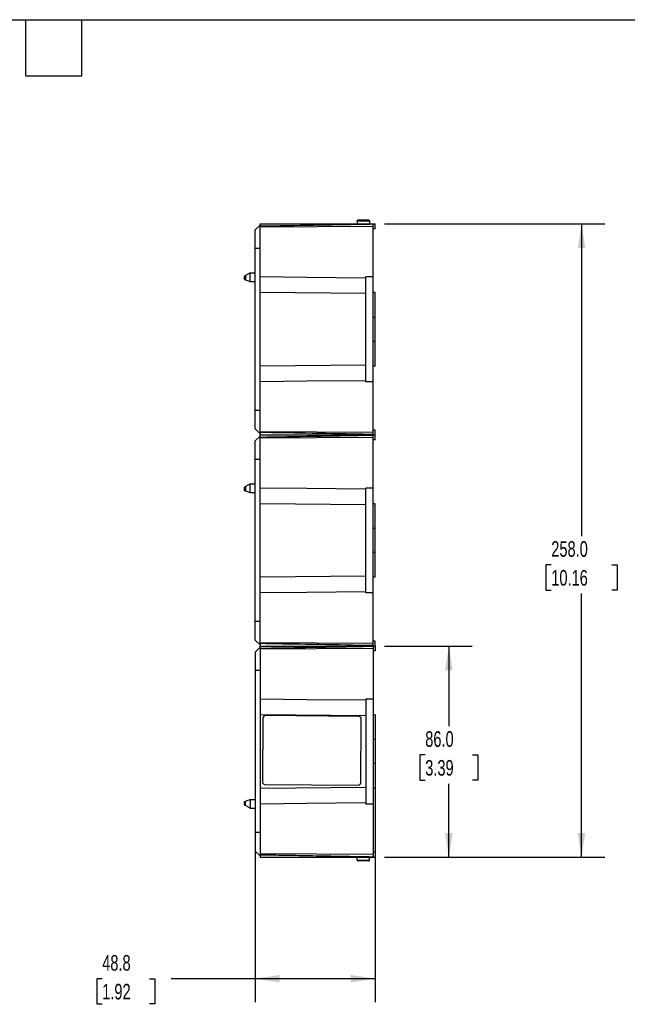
# Model space of a CAD drawing. Header units: millimetres. Extents: x 19 to 819, y 19 to 629.
# Tile 14 of 18: x 405 to 652, y 228 to 629. Entities that reach past the tile are written whole.
import ezdxf

# ---------------------------------------------------------------- set-up
doc = ezdxf.new("R2010")
doc.units = ezdxf.units.MM
doc.header["$LTSCALE"] = 3
doc.linetypes.add('SLD-Solid', pattern=[0])
doc.layers.add('DIMENSIONS', color=140, linetype='SLD-Solid', lineweight=25)
doc.layers.add('TEXT', color=140, linetype='SLD-Solid', lineweight=25)
doc.styles.add('SLDTEXTSTYLE0', font='TXT', dxfattribs={"width": 0.7})
doc.dimstyles.new('SLDDIMSTYLE1', dxfattribs={"dimtxt": 6.474023, "dimasz": 9.906, "dimexe": 0, "dimexo": 0.0625, "dimgap": 1.618506, "dimtad": 0, "dimtih": 1, "dimtoh": 1, "dimdec": 1, "dimrnd": 1e-09, "dimzin": 12, "dimdsep": 46, "dimtxsty": 'SLDTEXTSTYLE0', "dimsah": 1, "dimcen": 0.09, "dimadec": 0, "dimazin": 3, "dimtfac": 1, "dimtdec": 1, "dimtofl": 0, "dimtmove": 0, "dimatfit": 3, "dimfxl": 0, "dimfrac": 2, "dimtolj": 1, "dimtzin": 12, "dimarcsym": 0})
doc.dimstyles.new('SLDDIMSTYLE2', dxfattribs={"dimtxt": 6.474023, "dimasz": 9.906, "dimexe": 0, "dimexo": 0.0625, "dimgap": 1.618506, "dimtad": 0, "dimtih": 1, "dimtoh": 1, "dimdec": 1, "dimrnd": 1e-09, "dimzin": 4, "dimdsep": 46, "dimtxsty": 'SLDTEXTSTYLE0', "dimsah": 1, "dimcen": 0.09, "dimadec": 0, "dimazin": 1, "dimtfac": 1, "dimtdec": 1, "dimtofl": 0, "dimtmove": 0, "dimatfit": 3, "dimfxl": 0, "dimfrac": 2, "dimtolj": 1, "dimtzin": 12, "dimarcsym": 0})

# ---------------------------------------------------------------- blocks, each defined once
blk = doc.blocks.new('_D_10')
at = {"layer": 'DIMENSIONS'}
for p, q in [((553.68, 373.49), (589.39, 373.49)), ((579.87, 373.49), (579.87, 340.91)), ((570.25, 329.17), (568.07, 329.17)), ((568.07, 329.17), (568.07, 318.88)), ((589.49, 329.17), (591.66, 329.17)), ((591.66, 329.17), (591.66, 318.88)), ((568.07, 318.88), (570.25, 318.88)), ((579.87, 287.49), (579.87, 317.43)), ((591.66, 318.88), (589.49, 318.88)), ((553.68, 287.49), (589.39, 287.49))]:
    blk.add_line(p, q, dxfattribs=at)
for points in [[(579.87, 373.49), (578.34, 363.58), (581.39, 363.58)], [(579.87, 287.49), (581.39, 297.4), (578.34, 297.4)]]:
    blk.add_solid(points, dxfattribs=at)
at = {"layer": 'DIMENSIONS', "char_height": 6.35, "attachment_point": 1, "style": 'SLDTEXTSTYLE0'}
for s, insert in [('86.0', (570.25, 338.8)), ('3.39', (570.25, 327.06))]:
    blk.add_mtext(s, dxfattribs=dict(at, insert=insert))
blk = doc.blocks.new('_D_11')
at = {"layer": 'DIMENSIONS'}
for p, q in [((501.07, 359.68), (501.07, 228.46)), ((549.87, 321.78), (549.87, 228.46)), ((438.76, 237.99), (436.58, 237.99)), ((436.58, 237.99), (436.58, 227.7)), ((457.99, 237.99), (460.17, 237.99)), ((460.17, 237.99), (460.17, 227.7)), ((501.07, 237.99), (466.77, 237.99)), ((549.87, 237.99), (501.07, 237.99)), ((436.58, 227.7), (438.76, 227.7)), ((460.17, 227.7), (457.99, 227.7))]:
    blk.add_line(p, q, dxfattribs=at)
for points in [[(501.07, 237.99), (510.97, 236.47), (510.97, 239.51)], [(549.87, 237.99), (539.96, 239.51), (539.96, 236.47)]]:
    blk.add_solid(points, dxfattribs=at)
at = {"layer": 'DIMENSIONS', "char_height": 6.35, "attachment_point": 1, "style": 'SLDTEXTSTYLE0'}
for s, insert in [('48.8', (438.76, 247.62)), ('1.92', (438.76, 235.89))]:
    blk.add_mtext(s, dxfattribs=dict(at, insert=insert))
blk = doc.blocks.new('_D_12')
at = {"layer": 'DIMENSIONS'}
for p, q in [((553.68, 545.49), (643.39, 545.49)), ((633.87, 545.49), (633.87, 418.32)), ((621.55, 406.58), (619.38, 406.58)), ((619.38, 406.58), (619.38, 396.29)), ((646.18, 406.58), (648.35, 406.58)), ((648.35, 406.58), (648.35, 396.29)), ((619.38, 396.29), (621.55, 396.29)), ((633.87, 287.49), (633.87, 394.84)), ((648.35, 396.29), (646.18, 396.29)), ((553.68, 287.49), (643.39, 287.49))]:
    blk.add_line(p, q, dxfattribs=at)
for points in [[(633.87, 545.49), (632.34, 535.58), (635.39, 535.58)], [(633.87, 287.49), (635.39, 297.4), (632.34, 297.4)]]:
    blk.add_solid(points, dxfattribs=at)
at = {"layer": 'DIMENSIONS', "char_height": 6.35, "attachment_point": 1, "style": 'SLDTEXTSTYLE0'}
for s, insert in [('258.0', (621.55, 416.21)), ('10.16', (621.55, 404.47))]:
    blk.add_mtext(s, dxfattribs=dict(at, insert=insert))

msp = doc.modelspace()

# ---------------------------------------------------------------- linework, layer by layer
for p, q in [((542.57, 546.69), (547.56, 546.69)), ((542.57, 546.69), (542.57, 545.49)), ((547.26, 546.99), (542.87, 546.99)), ((547.56, 546.69), (547.57, 545.49)), ((503.07, 544.99), (501.07, 543.06)), ((501.07, 535.49), (501.07, 543.06)), ((503.07, 545.49), (549.07, 545.49)), ((503.07, 544.49), (503.07, 545.49)), ((503.07, 544.17), (503.07, 544.49)), ((549.07, 544.44), (503.07, 544.17)), ((503.07, 523.84), (503.07, 544.17)), ((549.07, 545.29), (549.07, 545.49)), ((549.07, 545.49), (549.87, 545.49)), ((549.07, 544.44), (549.07, 545.29)), ((549.07, 523.84), (549.07, 544.44)), ((549.87, 543.49), (549.07, 543.49)), ((549.87, 543.49), (549.87, 545.49)), ((501.07, 469.49), (501.07, 535.49)), ((503.07, 535.49), (501.07, 535.49)), ((499, 525.55), (497.09, 524.45)), ((499, 525.55), (501.07, 525.57)), ((499, 522.02), (499, 525.55)), ((496.59, 524.17), (496.59, 522.89)), ((497.09, 524.45), (497.09, 522.71)), ((497.09, 522.71), (498.97, 522.03)), ((499, 522.02), (498.97, 522.03)), ((499, 522.02), (501.07, 522.01)), ((503.07, 517.49), (503.07, 523.84)), ((549.07, 523.84), (546.07, 523.84)), ((546.07, 481.14), (546.07, 523.84)), ((549.07, 481.14), (549.07, 523.84)), ((546.07, 517.06), (503.07, 517.49)), ((503.07, 487.49), (503.07, 517.49)), ((549.87, 517.49), (549.07, 517.49)), ((549.87, 507.39), (549.87, 517.49)), ((549.87, 507.39), (549.07, 507.39)), ((549.87, 497.59), (549.87, 507.39)), ((549.87, 497.59), (549.07, 497.59)), ((549.87, 487.49), (549.87, 497.59)), ((546.07, 487.92), (503.07, 487.49)), ((503.07, 481.14), (503.07, 487.49)), ((549.87, 487.49), (549.07, 487.49)), ((503.07, 460.81), (503.07, 481.14)), ((549.07, 481.14), (546.07, 481.14)), ((549.07, 460.54), (549.07, 481.14)), ((503.07, 469.49), (501.07, 469.49)), ((501.07, 461.92), (501.07, 469.49)), ((503.07, 459.98), (501.07, 461.92)), ((549.87, 461.49), (549.07, 461.49)), ((549.87, 459.49), (549.87, 461.49)), ((503.07, 458.99), (501.07, 457.06)), ((549.07, 460.54), (503.07, 460.81)), ((503.07, 460.49), (503.07, 460.81)), ((503.07, 460.49), (503.07, 459.49)), ((503.07, 459.49), (549.07, 459.49)), ((503.07, 459.49), (549.07, 459.49)), ((503.07, 458.49), (503.07, 459.49)), ((503.07, 458.17), (503.07, 458.49)), ((549.07, 458.44), (503.07, 458.17)), ((503.07, 437.84), (503.07, 458.17)), ((549.07, 459.69), (549.07, 460.54)), ((549.07, 459.69), (549.07, 459.49)), ((549.07, 459.49), (549.87, 459.49)), ((549.07, 459.29), (549.07, 459.49)), ((549.07, 459.49), (549.87, 459.49)), ((549.07, 458.44), (549.07, 459.29)), ((549.07, 437.84), (549.07, 458.44)), ((549.87, 457.49), (549.07, 457.49)), ((549.87, 457.49), (549.87, 459.49)), ((501.07, 449.49), (501.07, 457.06)), ((503.07, 449.49), (501.07, 449.49)), ((501.07, 383.49), (501.07, 449.49)), ((496.59, 438.17), (496.59, 436.89)), ((499, 439.55), (497.09, 438.45)), ((497.09, 438.45), (497.09, 436.71)), ((499, 439.55), (501.07, 439.57)), ((499, 436.02), (499, 439.55)), ((503.07, 431.49), (503.07, 437.84)), ((549.07, 437.84), (546.07, 437.84)), ((546.07, 395.14), (546.07, 437.84)), ((549.07, 395.14), (549.07, 437.84)), ((497.09, 436.71), (498.97, 436.03)), ((499, 436.02), (498.97, 436.03)), ((499, 436.02), (501.07, 436.01)), ((546.07, 431.06), (503.07, 431.49)), ((503.07, 401.49), (503.07, 431.49)), ((549.87, 431.49), (549.07, 431.49)), ((549.87, 421.39), (549.87, 431.49)), ((549.87, 421.39), (549.07, 421.39)), ((549.87, 411.59), (549.87, 421.39)), ((549.87, 411.59), (549.07, 411.59)), ((549.87, 401.49), (549.87, 411.59)), ((546.07, 401.92), (503.07, 401.49)), ((503.07, 395.14), (503.07, 401.49)), ((549.87, 401.49), (549.07, 401.49)), ((503.07, 374.81), (503.07, 395.14)), ((549.07, 395.14), (546.07, 395.14)), ((549.07, 374.54), (549.07, 395.14)), ((501.07, 375.92), (501.07, 383.49)), ((503.07, 383.49), (501.07, 383.49)), ((503.07, 373.98), (501.07, 375.92)), ((549.07, 374.54), (503.07, 374.81)), ((503.07, 374.49), (503.07, 374.81)), ((503.07, 374.49), (503.07, 373.49)), ((503.07, 373.49), (549.07, 373.49)), ((503.07, 372.49), (503.07, 373.49)), ((503.07, 373.49), (549.07, 373.49)), ((549.87, 375.49), (549.07, 375.49)), ((549.07, 373.69), (549.07, 374.54)), ((549.07, 373.69), (549.07, 373.49)), ((549.07, 373.29), (549.07, 373.49)), ((549.07, 373.49), (549.87, 373.49)), ((549.07, 373.49), (549.87, 373.49)), ((549.07, 373.29), (549.07, 372.44)), ((549.87, 373.49), (549.87, 375.49)), ((549.87, 373.49), (549.87, 371.49)), ((503.07, 372.99), (501.07, 371.06)), ((501.07, 371.06), (501.07, 363.49)), ((503.07, 372.49), (503.07, 372.17)), ((549.07, 372.44), (503.07, 372.17)), ((503.07, 372.17), (503.07, 351.84)), ((549.07, 372.44), (549.07, 351.84)), ((549.87, 371.49), (549.07, 371.49)), ((503.07, 363.49), (501.07, 363.49)), ((501.07, 363.49), (501.07, 297.49)), ((503.07, 351.84), (503.07, 345.49)), ((546.07, 351.84), (546.07, 309.14)), ((549.07, 351.84), (546.07, 351.84)), ((549.07, 351.84), (549.07, 309.14)), ((546.07, 345.06), (503.07, 345.49)), ((503.07, 345.49), (503.07, 315.49)), ((505.21, 345.15), (505.21, 345.15)), ((543.21, 344.82), (505.22, 345.15)), ((505.22, 345.15), (505.22, 345.15)), ((543.21, 344.82), (505.22, 345.15)), ((549.87, 345.49), (549.07, 345.49)), ((549.87, 345.49), (549.87, 335.39)), ((504.21, 344.16), (503.98, 318.16)), ((543.21, 344.82), (543.21, 344.82)), ((543.97, 317.81), (544.2, 343.81)), ((543.98, 317.81), (544.2, 343.81)), ((544.2, 343.81), (544.2, 343.81)), ((549.87, 335.39), (549.07, 335.39)), ((549.87, 335.39), (549.87, 325.59)), ((549.87, 325.59), (549.07, 325.59)), ((549.87, 325.59), (549.87, 315.49)), ((504.97, 317.15), (542.97, 316.82)), ((543.97, 317.81), (543.98, 317.81)), ((546.07, 315.92), (503.07, 315.49)), ((503.07, 315.49), (503.07, 309.14)), ((542.97, 316.82), (542.98, 316.82)), ((549.87, 315.49), (549.07, 315.49)), ((496.59, 310.09), (496.59, 308.81)), ((497.09, 310.27), (498.97, 310.95)), ((497.09, 308.53), (497.09, 310.27)), ((499, 310.95), (498.97, 310.95)), ((499, 310.95), (501.07, 310.97)), ((499, 310.95), (499, 307.42)), ((503.07, 309.14), (503.07, 288.81)), ((549.07, 309.14), (546.07, 309.14)), ((549.07, 309.14), (549.07, 288.54)), ((499, 307.42), (497.09, 308.53)), ((499, 307.42), (501.07, 307.41)), ((503.07, 297.49), (501.07, 297.49)), ((501.07, 297.49), (501.07, 289.92)), ((503.07, 287.98), (501.07, 289.92)), ((549.07, 288.54), (503.07, 288.81)), ((503.07, 288.81), (503.07, 288.49)), ((549.87, 289.49), (549.07, 289.49)), ((549.87, 289.49), (549.87, 287.49)), ((503.07, 288.49), (503.07, 287.49)), ((503.07, 287.49), (549.07, 287.49)), ((542.57, 286.29), (542.57, 287.49)), ((542.57, 286.29), (547.56, 286.29)), ((547.26, 285.99), (542.87, 285.99)), ((547.56, 286.29), (547.57, 287.49)), ((549.07, 288.54), (549.07, 287.69)), ((549.07, 287.69), (549.07, 287.49)), ((549.07, 287.49), (549.87, 287.49))]:
    msp.add_line(p, q)
at = {"flags": 128}
for points in [[(546.07, 523.41), (521.99, 523.65), (503.07, 523.84)], [(546.07, 481.57), (521.99, 481.33), (503.07, 481.14)], [(546.07, 437.41), (521.99, 437.65), (503.07, 437.84)], [(546.07, 395.57), (521.99, 395.33), (503.07, 395.14)], [(546.07, 351.41), (521.99, 351.65), (503.07, 351.84)], [(546.07, 309.57), (521.99, 309.33), (503.07, 309.14)]]:
    msp.add_lwpolyline(points, dxfattribs=at)
for centre, start, end in [((505.21, 344.15), 89.5039, 179.5041), ((543.2, 343.82), 359.4954, 89.4952), ((543.2, 343.82), 359.4954, 89.4952), ((504.98, 318.15), 179.4954, 269.4952), ((542.97, 317.82), 269.5039, 359.5041), ((542.98, 317.82), 269.5039, 359.5041)]:
    msp.add_arc(centre, 1, start, end)
for points, knots in [([(542.57, 546.69), (542.57, 546.73), (542.58, 546.76), (542.61, 546.84), (542.63, 546.87), (542.72, 546.96), (542.8, 546.99), (542.87, 546.99)], [0, 0, 0, 0, 0.25, 0.25, 0.5, 0.5, 1, 1, 1, 1]), ([(547.26, 546.99), (547.33, 546.99), (547.41, 546.96), (547.5, 546.87), (547.52, 546.84), (547.55, 546.76), (547.56, 546.73), (547.56, 546.69)], [0, 0, 0, 0, 0.5, 0.5, 0.75, 0.75, 1, 1, 1, 1]), ([(549.07, 545.29), (540.99, 545.15), (525.66, 544.88), (510.32, 544.62), (503.07, 544.49)], [0, 0, 0, 0, 0.526691, 1, 1, 1, 1]), ([(496.6, 524.17), (496.6, 524.17), (496.6, 524.17), (496.78, 524.27), (496.99, 524.39), (497.09, 524.45)], [0, 0, 0, 0, 0.227999, 0.62393, 1, 1, 1, 1]), ([(496.6, 522.89), (496.6, 522.89), (496.6, 522.89), (496.78, 522.82), (496.99, 522.75), (497.09, 522.71)], [0, 0, 0, 0, 0.234016, 0.632966, 1, 1, 1, 1]), ([(549.07, 459.69), (547.23, 459.72), (545.39, 459.75), (543.56, 459.78), (536.21, 459.91), (528.87, 460.04), (521.52, 460.17), (515.37, 460.27), (509.22, 460.38), (503.07, 460.49)], [0, 0, 0, 0, 0.00550971, 0.00550971, 0.00550971, 0.02754854, 0.02754854, 0.02754854, 0.04600888, 0.04600888, 0.04600888, 0.04600888]), ([(549.07, 459.29), (540.99, 459.15), (525.66, 458.88), (510.32, 458.62), (503.07, 458.49)], [0, 0, 0, 0, 0.526691, 1, 1, 1, 1]), ([(496.6, 438.17), (496.6, 438.17), (496.6, 438.17), (496.78, 438.27), (496.99, 438.39), (497.09, 438.45)], [0, 0, 0, 0, 0.227999, 0.62393, 1, 1, 1, 1]), ([(496.6, 436.89), (496.6, 436.89), (496.6, 436.89), (496.78, 436.82), (496.99, 436.75), (497.09, 436.71)], [0, 0, 0, 0, 0.234016, 0.632966, 1, 1, 1, 1]), ([(549.07, 373.69), (547.23, 373.72), (545.39, 373.75), (543.56, 373.78), (536.21, 373.91), (528.87, 374.04), (521.52, 374.17), (515.37, 374.27), (509.22, 374.38), (503.07, 374.49)], [0, 0, 0, 0, 0.00550971, 0.00550971, 0.00550971, 0.02754854, 0.02754854, 0.02754854, 0.04600888, 0.04600888, 0.04600888, 0.04600888]), ([(549.07, 373.29), (547.23, 373.26), (545.39, 373.23), (543.56, 373.2), (536.21, 373.07), (528.87, 372.94), (521.52, 372.81), (515.37, 372.7), (509.22, 372.6), (503.07, 372.49)], [0, 0, 0, 0, 0.00550971, 0.00550971, 0.00550971, 0.02754854, 0.02754854, 0.02754854, 0.04600888, 0.04600888, 0.04600888, 0.04600888]), ([(496.6, 310.09), (496.6, 310.09), (496.6, 310.09), (496.78, 310.16), (496.99, 310.23), (497.09, 310.27)], [0, 0, 0, 0, 0.234016, 0.632966, 1, 1, 1, 1]), ([(496.6, 308.81), (496.6, 308.81), (496.6, 308.81), (496.78, 308.71), (496.99, 308.59), (497.09, 308.53)], [0, 0, 0, 0, 0.227999, 0.62393, 1, 1, 1, 1]), ([(503.07, 288.49), (506.46, 288.43), (513.54, 288.31), (524.6, 288.11), (536.54, 287.91), (544.79, 287.76), (549.07, 287.69)], [0, 0, 0, 0, 0.221313, 0.461751, 0.721313, 1, 1, 1, 1]), ([(542.57, 286.29), (542.57, 286.25), (542.58, 286.21), (542.61, 286.14), (542.63, 286.11), (542.72, 286.02), (542.8, 285.99), (542.87, 285.99)], [0, 0, 0, 0, 0.25, 0.25, 0.5, 0.5, 1, 1, 1, 1]), ([(547.26, 285.99), (547.33, 285.99), (547.41, 286.02), (547.5, 286.11), (547.52, 286.14), (547.55, 286.21), (547.56, 286.25), (547.56, 286.29)], [0, 0, 0, 0, 0.5, 0.5, 0.75, 0.75, 1, 1, 1, 1])]:
    msp.add_open_spline(points, degree=3, knots=knots)
at = {"layer": 'TEXT'}
for p, q in [((19.05, 628.65), (819.15, 628.65)), ((407.67, 605.79), (407.67, 628.65)), ((430.53, 605.79), (430.53, 628.65)), ((407.67, 605.79), (430.53, 605.79))]:
    msp.add_line(p, q, dxfattribs=at)

# ---------------------------------------------------------------- dimensions: what is measured, and where the dimension line sits
at = {"layer": 'DIMENSIONS'}
for base, p1, p2, angle, dimstyle, picture, middle in [((633.87, 545.49), (549.87, 287.49), (549.87, 545.49), 90, 'SLDDIMSTYLE2', '_D_12', (633.87, 406.58)), ((579.87, 287.49), (549.87, 373.49), (549.87, 287.49), 90, 'SLDDIMSTYLE2', '_D_10', (579.87, 329.17)), ((501.07, 237.99), (549.87, 325.59), (501.07, 363.49), 0, 'SLDDIMSTYLE1', '_D_11', (448.38, 237.99))]:
    dim = msp.add_linear_dim(base=base, p1=p1, p2=p2, angle=angle, dimstyle=dimstyle, dxfattribs=at)
    dim.commit()
    dim.dimension.update_dxf_attribs({"geometry": picture, "text_midpoint": middle, "dimtype": 160})

doc.saveas('drawing.dxf')
